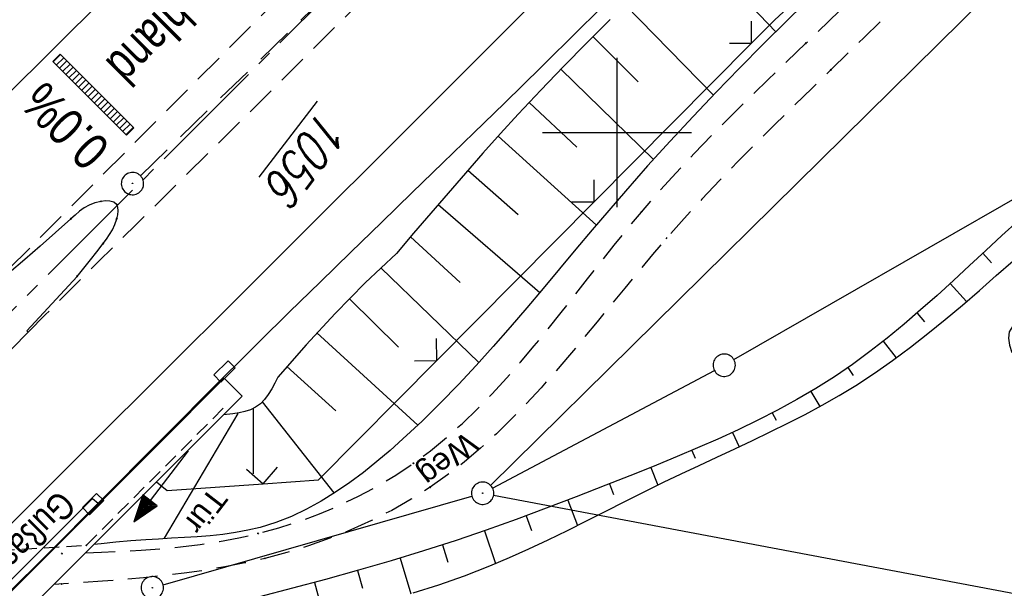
# Model space of a CAD drawing. Extents: x 510526 to 513920, y 467229 to 478797.
# Tile 204 of 256: x 511260 to 511326, y 472969 to 473008. Entities that reach past the tile are written whole.
import ezdxf

# ---------------------------------------------------------------- set-up
doc = ezdxf.new("R2010")
doc.units = 0
doc.header["$LTSCALE"] = 10
doc.header["$MEASUREMENT"] = 0
for name, pattern in [('ACHSE', [5.5, 4, -0.5, 0.5, -0.5]), ('LT00', [0]), ('LT11', [0.3, 0.2, -0.1]), ('LT17', [0.15, 0.1, -0.05]), ('STRICHLINIE2', [0.375, 0.25, -0.125])]:
    doc.linetypes.add(name, pattern=pattern)
doc.layers.get('0').update_dxf_attribs({"linetype": 'LT00'})
for name, color, linetype in [('--WASSER_NUTZUNG', 180, 'Continuous'), ('-AX-020', 250, 'ACHSE'), ('-Haltung', 182, 'STRICHLINIE2'), ('-QUE-20W', 11, 'LT00'), ('BRD', 255, 'Continuous'), ('DFK_AB_FLNR', 7, 'Continuous'), ('DFK_AB_L', 21, 'LT00'), ('DFK_AB_P', 7, 'LT00'), ('DFK_GZPKT', 250, 'LT00'), ('DFK_KATASTER', 250, 'LT00'), ('FELDWEG_TEXT', 1, 'Continuous'), ('MITTELSTREIFEN-Ü_LINIE', 250, 'LT11'), ('RINNE_TEXT', 11, 'Continuous'), ('TOR_TEXT', 11, 'Continuous'), ('V93_AFBR_BAB', 250, 'LT00'), ('V93_BOESCH', 250, 'LT00'), ('V93_BOSCHUNG', 250, 'LT00'), ('V93_BR_KAPPE', 30, 'LT00'), ('V93_BR_WID', 30, 'LT17'), ('V93_FELDWEG', 250, 'LT11'), ('V93_KA_PRUF', 182, 'LT00'), ('V93_LD_MARK', 250, 'LT00'), ('V93_MSUE', 1, 'LT00'), ('V93_PARK_MS', 1, 'LT00'), ('V93_RASTER', 250, 'LT00'), ('V93_RINNE', 182, 'LT00'), ('V93_SINKK', 182, 'LT00'), ('V93_TOR', 10, 'LT00'), ('V93_ZAUN', 40, 'LT00')]:
    doc.layers.add(name, color=color, linetype=linetype)
doc.styles.add('Arial', font='ARIAL.TTF')
doc.styles.add('Beschrift', font='ARIAL.TTF')
doc.styles.get("Standard").update_dxf_attribs({"font": 'romans.shx'})

# ---------------------------------------------------------------- blocks, each defined once
blk = doc.blocks.new('SYMB7010')
at = {"color": 0, "linetype": 'ByBlock'}
for points in [[(-0.031408, 0.499213), (-0.093728, 0.49134), (-0.15457, 0.475719), (-0.212975, 0.452595), (-0.268021, 0.422333), (-0.31884, 0.385411), (-0.36463, 0.342411), (-0.40467, 0.29401), (-0.438329, 0.240973), (-0.465074, 0.184136), (-0.484486, 0.124395), (-0.496256, 0.062692), (-0.5002, 0)], [(0.5002, 0), (0.496256, 0.062692), (0.484485, 0.124395), (0.465074, 0.184136), (0.438329, 0.240973), (0.40467, 0.29401), (0.36463, 0.342411), (0.31884, 0.385411), (0.268021, 0.422333), (0.212975, 0.452595), (0.15457, 0.475719), (0.093728, 0.49134), (0.031408, 0.499213), (-0.031408, 0.499213)], [(-0.5002, 0), (-0.496256, -0.062692), (-0.484486, -0.124395), (-0.465075, -0.184136), (-0.438329, -0.240973), (-0.404671, -0.29401), (-0.36463, -0.342411), (-0.31884, -0.385411), (-0.268021, -0.422333), (-0.212975, -0.452595), (-0.154571, -0.475719), (-0.093728, -0.49134), (-0.031408, -0.499213), (0.031408, -0.499213)], [(0.031408, -0.499213), (0.093728, -0.491341), (0.15457, -0.475719), (0.212975, -0.452595), (0.268021, -0.422333), (0.31884, -0.385411), (0.36463, -0.342411), (0.404671, -0.294011), (0.438329, -0.240974), (0.465075, -0.184136), (0.484486, -0.124395), (0.496256, -0.062692), (0.500201, 0)]]:
    blk.add_lwpolyline(points, dxfattribs=at)
blk = doc.blocks.new('SYMB0003')
at = {"color": 0, "linetype": 'ByBlock'}
for p, q in [((-0.015712, 0), (0.010166, 0.012015)), ((0, -0.021257), (-0.015712, 0)), ((0.010166, 0.012015), (0, -0.021257))]:
    blk.add_line(p, q, dxfattribs=at)
for points in [[(-0.031395, 0.499013), (-0.093691, 0.491144), (-0.154509, 0.475528), (-0.21289, 0.452414), (-0.267913, 0.422164), (-0.318712, 0.385257), (-0.364484, 0.342274), (-0.404509, 0.293893), (-0.438154, 0.240877), (-0.464888, 0.184062), (-0.484292, 0.124345), (-0.496058, 0.062667), (-0.5, 0)], [(0.5, 0), (0.496057, 0.062667), (0.484292, 0.124345), (0.464888, 0.184062), (0.438153, 0.240877), (0.404509, 0.293893), (0.364484, 0.342274), (0.318712, 0.385257), (0.267913, 0.422164), (0.21289, 0.452414), (0.154509, 0.475528), (0.093691, 0.491144), (0.031395, 0.499013), (-0.031395, 0.499013)], [(-0.5, 0), (-0.496058, -0.062667), (-0.484292, -0.124345), (-0.464888, -0.184062), (-0.438154, -0.240877), (-0.404509, -0.293893), (-0.364485, -0.342274), (-0.318712, -0.385257), (-0.267914, -0.422164), (-0.21289, -0.452414), (-0.154509, -0.475529), (-0.093691, -0.491144), (-0.031395, -0.499014), (0.031395, -0.499014)], [(0.031395, -0.499014), (0.093691, -0.491144), (0.154509, -0.475529), (0.21289, -0.452414), (0.267914, -0.422164), (0.318712, -0.385257), (0.364485, -0.342274), (0.404509, -0.293893), (0.438154, -0.240877), (0.464889, -0.184062), (0.484292, -0.124345), (0.496058, -0.062667), (0.5, 0)]]:
    blk.add_lwpolyline(points, dxfattribs=at)
blk = doc.blocks.new('SYMB7250')
at = {"color": 0, "linetype": 'ByBlock'}
for points in [[(-0.25, 0.28), (-0.208333, 0.308889), (-0.166667, 0.331111), (-0.125, 0.34), (-0.083333, 0.331111), (-0.041667, 0.308889), (0, 0.28)], [(0, 0.28), (0.041667, 0.251111), (0.083333, 0.228889), (0.125, 0.22), (0.166667, 0.228889), (0.208333, 0.251111), (0.25, 0.28)], [(-0.74, 0), (-0.698333, 0.028889), (-0.656667, 0.051111), (-0.615, 0.06), (-0.573333, 0.051111), (-0.531667, 0.028889), (-0.49, 0)], [(-0.49, 0), (-0.448333, -0.028889), (-0.406667, -0.051111), (-0.365, -0.06), (-0.323333, -0.051111), (-0.281667, -0.028889), (-0.24, 0)], [(0.24, 0), (0.281667, 0.028889), (0.323333, 0.051111), (0.365, 0.06), (0.406667, 0.051111), (0.448333, 0.028889), (0.49, 0)], [(0.49, 0), (0.531667, -0.028889), (0.573333, -0.051111), (0.615, -0.06), (0.656667, -0.051111), (0.698333, -0.028889), (0.74, 0)], [(-0.25, -0.28), (-0.208333, -0.251111), (-0.166667, -0.228889), (-0.125, -0.22), (-0.083333, -0.228889), (-0.041667, -0.251111), (0, -0.28)], [(0, -0.28), (0.041667, -0.308889), (0.083333, -0.331111), (0.125, -0.34), (0.166667, -0.331111), (0.208333, -0.308889), (0.25, -0.28)]]:
    blk.add_lwpolyline(points, dxfattribs=at)
blk = doc.blocks.new('SYMB0011')
at = {"color": 0, "linetype": 'ByBlock'}
for p, q in [((0.5, 0), (-0.5, 0)), ((0, 0.5), (0, -0.5))]:
    blk.add_line(p, q, dxfattribs=at)
blk = doc.blocks.new('SYMB0070')
at = {"color": 0, "linetype": 'ByBlock'}
for p, q in [((-0.5, 0), (0.2, 0)), ((0.5, 0), (0.2, 0.1)), ((0.2, 0.1), (0.2, 0)), ((0.468, 0), (0.21, 0.086)), ((0.21, 0.086), (0.21, -0.086)), ((0.21, -0.086), (0.468, 0)), ((0.22, -0.072), (0.437, 0)), ((0.23, -0.058), (0.405, 0)), ((0.24, -0.045), (0.374, 0)), ((0.342, 0), (0.25, 0.031)), ((0.25, 0.031), (0.25, -0.031)), ((0.25, -0.031), (0.342, 0)), ((0.26, -0.017), (0.31, 0)), ((0.27, -0.003), (0.279, 0))]:
    blk.add_line(p, q, dxfattribs=at)
for points in [[(0.2, 0), (0.2, -0.1), (0.5, 0)], [(0.437, 0), (0.22, 0.072), (0.22, -0.072)], [(0.405, 0), (0.23, 0.058), (0.23, -0.058)], [(0.374, 0), (0.24, 0.045), (0.24, -0.045)], [(0.31, 0), (0.26, 0.017), (0.26, -0.017)], [(0.279, 0), (0.27, 0.003), (0.27, -0.003)]]:
    blk.add_lwpolyline(points, dxfattribs=at)
blk = doc.blocks.new('SYMB0024')
at = {"color": 0, "linetype": 'ByBlock'}
for p, q in [((-0.5, 0.5), (0, 0)), ((0, 0), (0.5, 0.5))]:
    blk.add_line(p, q, dxfattribs=at)
blk = doc.blocks.new('SYMB0652')
at = {"color": 0, "linetype": 'ByBlock'}
blk.add_lwpolyline([(-0.15, -0.075), (0.15, -0.075), (0.15, 0.075), (-0.15, 0.075), (-0.15, -0.075)], dxfattribs=at)

msp = doc.modelspace()

# ---------------------------------------------------------------- linework, layer by layer
at = {"layer": '-AX-020', "ltscale": 0.2, "flags": 128}
msp.add_lwpolyline([(513881.716, 478796.972), (513877.87, 478787.354), (513870.367, 478768.801), (513862.788, 478750.278), (513855.137, 478731.786), (513847.411, 478713.324), (513839.611, 478694.893), (513831.738, 478676.494), (513823.791, 478658.127), (513815.771, 478639.791), (513807.678, 478621.487), (513799.512, 478603.216), (513791.272, 478584.978), (513782.96, 478566.773), (513774.576, 478548.601), (513766.118, 478530.463), (513757.588, 478512.359), (513748.986, 478494.289), (513740.312, 478476.254), (513731.565, 478458.253), (513722.747, 478440.287), (513713.857, 478422.357), (513704.896, 478404.463), (513695.863, 478386.605), (513686.758, 478368.782), (513677.583, 478350.997), (513668.336, 478333.248), (513659.019, 478315.536), (513649.63, 478297.862), (513640.172, 478280.225), (513630.643, 478262.626), (513621.043, 478245.066), (513611.374, 478227.544), (513601.634, 478210.061), (513591.825, 478192.617), (513586.745, 478183.647), (513576.83, 478166.262), (513566.848, 478148.917), (513556.8, 478131.609), (513546.688, 478114.338), (513536.514, 478097.104), (513526.28, 478079.906), (513515.988, 478062.743), (513505.638, 478045.613), (513495.234, 478028.517), (513484.778, 478011.453), (513474.27, 477994.421), (513463.712, 477977.419), (513453.108, 477960.447), (513442.457, 477943.503), (513431.762, 477926.587), (513421.026, 477909.698), (513410.248, 477892.835), (513399.432, 477875.997), (513388.579, 477859.182), (513377.691, 477842.39), (513366.769, 477825.62), (513355.815, 477808.871), (513344.831, 477792.142), (513333.819, 477775.431), (513322.78, 477758.738), (513311.715, 477742.062), (513300.628, 477725.401), (513289.519, 477708.754), (513278.389, 477692.121), (513267.242, 477675.5), (513256.078, 477658.891), (513244.899, 477642.291), (513233.706, 477625.7), (513222.502, 477609.117), (513211.288, 477592.542), (513200.066, 477575.971), (513188.837, 477559.405), (513177.603, 477542.843), (513166.366, 477526.282), (513154.797, 477509.239), (513142.496, 477491.114), (513130.197, 477472.988), (513117.902, 477454.859), (513105.613, 477436.726), (513093.333, 477418.587), (513081.064, 477400.44), (513068.808, 477382.285), (513056.567, 477364.119), (513044.344, 477345.942), (513032.141, 477327.752), (513019.958, 477309.547), (513007.8, 477291.325), (512995.668, 477273.087), (512983.565, 477254.83), (512971.492, 477236.552), (512959.452, 477218.253), (512947.447, 477199.931), (512935.479, 477181.584), (512923.551, 477163.212), (512911.665, 477144.812), (512899.822, 477126.385), (512888.026, 477107.927), (512876.279, 477089.439), (512864.582, 477070.918), (512852.939, 477052.364), (512841.352, 477033.775), (512829.822, 477015.15), (512818.352, 476996.488), (512806.945, 476977.787), (512795.603, 476959.048), (512789.644, 476949.141), (512778.405, 476930.339), (512767.236, 476911.496), (512756.135, 476892.613), (512745.103, 476873.688), (512734.14, 476854.724), (512723.246, 476835.72), (512712.422, 476816.676), (512701.668, 476797.593), (512690.983, 476778.471), (512680.369, 476759.309), (512669.824, 476740.11), (512659.35, 476720.871), (512648.946, 476701.595), (512638.612, 476682.281), (512628.349, 476662.929), (512618.157, 476643.54), (512608.036, 476624.113), (512597.985, 476604.65), (512588.006, 476585.15), (512578.098, 476565.614), (512568.261, 476546.042), (512558.497, 476526.434), (512548.803, 476506.791), (512539.182, 476487.112), (512529.632, 476467.399), (512520.155, 476447.65), (512510.749, 476427.867), (512501.416, 476408.05), (512492.156, 476388.199), (512482.968, 476368.314), (512473.852, 476348.396), (512464.81, 476328.445), (512455.84, 476308.46), (512446.944, 476288.443), (512438.12, 476268.394), (512429.37, 476248.313), (512420.694, 476228.2), (512412.09, 476208.055), (512403.561, 476187.879), (512395.105, 476167.672), (512386.723, 476147.434), (512378.415, 476127.166), (512370.181, 476106.867), (512362.021, 476086.539), (512353.936, 476066.181), (512345.925, 476045.794), (512337.988, 476025.377), (512330.127, 476004.932), (512322.339, 475984.458), (512314.627, 475963.955), (512306.989, 475943.425), (512299.427, 475922.867), (512291.94, 475902.281), (512284.528, 475881.669), (512277.191, 475861.029), (512269.93, 475840.362), (512262.744, 475819.67), (512255.634, 475798.951), (512248.599, 475778.206), (512241.641, 475757.436), (512234.758, 475736.641), (512227.951, 475715.82), (512221.221, 475694.975), (512214.566, 475674.105), (512207.988, 475653.211), (512201.487, 475632.294), (512200.128, 475627.887), (512194.281, 475608.791), (512188.5, 475589.674), (512182.785, 475570.538), (512177.137, 475551.381), (512171.56, 475532.204), (512166.053, 475513.007), (512160.618, 475493.788), (512155.257, 475474.55), (512149.971, 475455.29), (512148.09, 475448.361), (512142.908, 475429.074), (512137.804, 475409.765), (512132.778, 475390.436), (512127.829, 475371.088), (512122.957, 475351.719), (512118.163, 475332.332), (512113.447, 475312.925), (512108.808, 475293.499), (512104.247, 475274.055), (512099.765, 475254.593), (512095.36, 475235.113), (512091.033, 475215.616), (512086.785, 475196.101), (512082.614, 475176.57), (512078.522, 475157.022), (512074.508, 475137.458), (512070.573, 475117.878), (512066.716, 475098.282), (512063.238, 475080.246), (512059.532, 475060.621), (512055.901, 475040.983), (512052.344, 475021.33), (512048.857, 475001.665), (512045.438, 474981.988), (512042.084, 474962.3), (512038.794, 474942.602), (512035.562, 474922.893), (512032.388, 474903.175), (512029.269, 474883.449), (512026.201, 474863.714), (512023.183, 474843.972), (512020.21, 474824.222), (512017.282, 474804.467), (512014.394, 474784.705), (512011.544, 474764.937), (512008.73, 474745.165), (512005.949, 474725.388), (512003.198, 474705.607), (512000.474, 474685.821), (511997.775, 474666.033), (511995.098, 474646.242), (511992.439, 474626.448), (511989.798, 474606.651), (511987.169, 474586.854), (511984.552, 474567.054), (511981.943, 474547.253), (511979.34, 474527.452), (511976.744, 474507.689), (511975.127, 474495.377), (511973.477, 474482.815), (511971.825, 474470.254), (511970.169, 474457.693), (511968.506, 474445.133), (511966.835, 474432.574), (511965.154, 474420.016), (511963.46, 474407.46), (511961.752, 474394.906), (511960.027, 474382.355), (511958.283, 474369.806), (511956.518, 474357.259), (511954.73, 474344.717), (511952.918, 474332.177), (511951.078, 474319.642), (511949.209, 474307.111), (511947.309, 474294.584), (511945.376, 474282.063), (511943.407, 474269.547), (511941.4, 474257.038), (511939.355, 474244.534), (511937.267, 474232.038), (511935.137, 474219.549), (511932.96, 474207.067), (511930.736, 474194.594), (511928.462, 474182.131), (511926.136, 474169.676), (511923.757, 474157.232), (511921.321, 474144.799), (511918.829, 474132.377), (511916.276, 474119.967), (511913.661, 474107.57), (511910.982, 474095.187), (511908.238, 474082.818), (511905.425, 474070.464), (511902.544, 474058.127), (511899.59, 474045.806), (511896.562, 474033.504), (511893.47, 474021.261), (511890.29, 474008.997), (511887.033, 473996.753), (511883.699, 473984.53), (511880.287, 473972.328), (511876.798, 473960.148), (511873.233, 473947.991), (511869.591, 473935.856), (511865.873, 473923.745), (511862.077, 473911.656), (511858.206, 473899.593), (511854.259, 473887.554), (511850.236, 473875.54), (511846.136, 473863.552), (511841.962, 473851.59), (511837.711, 473839.654), (511833.386, 473827.746), (511828.985, 473815.865), (511824.51, 473804.012), (511819.96, 473792.188), (511815.335, 473780.392), (511810.636, 473768.626), (511805.863, 473756.89), (511801.015, 473745.185), (511796.094, 473733.51), (511791.099, 473721.866), (511786.031, 473710.255), (511780.889, 473698.675), (511775.675, 473687.128), (511770.388, 473675.615), (511765.028, 473664.135), (511759.596, 473652.689), (511754.091, 473641.278), (511748.515, 473629.901), (511742.867, 473618.56), (511737.147, 473607.255), (511731.356, 473595.986), (511725.494, 473584.754), (511719.562, 473573.559), (511713.558, 473562.402), (511707.485, 473551.283), (511701.341, 473540.203), (511695.128, 473529.162), (511688.845, 473518.159), (511682.492, 473507.198), (511676.07, 473496.276), (511669.58, 473485.395), (511663.021, 473474.555), (511656.394, 473463.757), (511649.699, 473453.001), (511642.935, 473442.288), (511636.105, 473431.617), (511629.207, 473420.99), (511622.242, 473410.406), (511615.211, 473399.867), (511608.113, 473389.372), (511600.949, 473378.922), (511593.719, 473368.518), (511586.423, 473358.16), (511579.062, 473347.848), (511571.637, 473337.582), (511564.147, 473327.364), (511556.592, 473317.193), (511548.973, 473307.07), (511541.291, 473296.996), (511533.545, 473286.969), (511525.735, 473276.993), (511517.863, 473267.066), (511509.929, 473257.188), (511501.932, 473247.361), (511493.873, 473237.584), (511485.753, 473227.859), (511477.572, 473218.186), (511475.548, 473215.811), (511467.291, 473206.202), (511458.976, 473196.642), (511450.605, 473187.132), (511442.182, 473177.667), (511433.709, 473168.249), (511425.188, 473158.872), (511416.622, 473149.537), (511408.014, 473140.241), (511399.365, 473130.982), (511390.679, 473121.758), (511381.958, 473112.568), (511373.205, 473103.409), (511364.421, 473094.278), (511355.61, 473085.175), (511346.772, 473076.096), (511337.912, 473067.039), (511329.031, 473058.003), (511320.132, 473048.986), (511311.216, 473039.984), (511302.286, 473030.997), (511293.345, 473022.02), (511284.394, 473013.053), (511275.436, 473004.094), (511266.473, 472995.139), (511255.909, 472984.591), (511236.789, 472965.502), (511230.177, 472958.9), (511223.567, 472952.294), (511216.964, 472945.683), (511210.368, 472939.063), (511203.785, 472932.433), (511197.215, 472925.788), (511190.663, 472919.125), (511184.131, 472912.443), (511177.622, 472905.739), (511171.139, 472899.01), (511164.685, 472892.252), (511158.263, 472885.464), (511151.877, 472878.643), (511145.529, 472871.786), (511139.222, 472864.891), (511132.96, 472857.955), (511126.746, 472850.976), (511120.583, 472843.952), (511114.476, 472836.881), (511109.32, 472830.82), (511103.322, 472823.655), (511097.386, 472816.438), (511091.511, 472809.171), (511085.699, 472801.854), (511079.95, 472794.488), (511074.265, 472787.072), (511068.642, 472779.609), (511063.084, 472772.097), (511057.591, 472764.538), (511052.162, 472756.933), (511046.799, 472749.281), (511041.501, 472741.584), (511036.27, 472733.841), (511031.105, 472726.054), (511026.007, 472718.223), (511020.976, 472710.349), (511016.012, 472702.431), (511011.117, 472694.472), (511006.29, 472686.471), (511001.532, 472678.429), (510996.842, 472670.347), (510992.223, 472662.225), (510987.672, 472654.063), (510983.192, 472645.863), (510978.782, 472637.625), (510974.443, 472629.349), (510970.175, 472621.036), (510965.978, 472612.687), (510961.853, 472604.303), (510957.799, 472595.883), (510953.818, 472587.43), (510949.91, 472578.942), (510946.074, 472570.422), (510942.311, 472561.868), (510938.622, 472553.283), (510935.007, 472544.666), (510931.465, 472536.02), (510927.997, 472527.343), (510924.604, 472518.636), (510921.286, 472509.901), (510918.042, 472501.138), (510914.874, 472492.347), (510911.781, 472483.529), (510908.763, 472474.686), (510905.821, 472465.817), (510902.956, 472456.923), (510900.166, 472448.004), (510897.454, 472439.062), (510894.817, 472430.098), (510892.258, 472421.111), (510889.776, 472412.102), (510887.37, 472403.073), (510885.043, 472394.023), (510882.792, 472384.954), (510880.62, 472375.866), (510878.525, 472366.759), (510876.509, 472357.635), (510874.57, 472348.494), (510872.71, 472339.337), (510870.929, 472330.164), (510869.226, 472320.976), (510867.602, 472311.774), (510866.056, 472302.558), (510864.59, 472293.33), (510863.202, 472284.089), (510861.894, 472274.837), (510860.665, 472265.574), (510859.516, 472256.301), (510858.445, 472247.018), (510857.455, 472237.726), (510856.544, 472228.427), (510855.712, 472219.119), (510854.96, 472209.806), (510854.288, 472200.485), (510853.696, 472191.159), (510853.184, 472181.829), (510852.752, 472172.495), (510852.399, 472163.157), (510852.127, 472153.817), (510851.934, 472144.475), (510851.822, 472135.131), (510851.789, 472125.787), (510851.836, 472116.443), (510851.964, 472107.1), (510852.009, 472104.711), (510852.237, 472095.37), (510852.543, 472086.03), (510852.927, 472076.694), (510853.387, 472067.361), (510853.922, 472058.032), (510854.53, 472048.707), (510855.21, 472039.388), (510855.961, 472030.074), (510856.782, 472020.766), (510857.671, 472011.464), (510858.627, 472002.169), (510859.649, 471992.88), (510860.734, 471983.599), (510861.883, 471974.326), (510863.094, 471965.06), (510864.364, 471955.802), (510865.694, 471946.554), (510867.082, 471937.313), (510868.525, 471928.081), (510870.024, 471918.857), (510871.577, 471909.643), (510873.182, 471900.438), (510874.839, 471891.241), (510876.545, 471882.054), (510878.3, 471872.876), (510880.102, 471863.708), (510881.95, 471854.548), (510883.842, 471845.397), (510885.778, 471836.255), (510887.756, 471827.123), (510889.775, 471817.999), (510891.834, 471808.885), (510893.93, 471799.779), (510896.064, 471790.681), (510898.233, 471781.592), (510900.437, 471772.511), (510902.673, 471763.439), (510904.942, 471754.374), (510907.241, 471745.317), (510909.57, 471736.267), (510911.926, 471727.225), (510914.31, 471718.19), (510916.719, 471709.161), (510919.152, 471700.139), (510921.608, 471691.124), (510924.087, 471682.114), (510926.585, 471673.11), (510929.104, 471664.112), (510931.64, 471655.118), (510934.193, 471646.129), (510936.762, 471637.145), (510939.345, 471628.165), (510941.941, 471619.188), (510944.55, 471610.216), (510947.169, 471601.246), (510949.797, 471592.279), (510952.434, 471583.314), (510955.078, 471574.352), (510957.727, 471565.391), (510960.382, 471556.431), (510963.039, 471547.473), (510967.703, 471531.767), (510970.248, 471523.199), (510975.26, 471506.323), (510980.27, 471489.445), (510985.273, 471472.566), (510990.267, 471455.684), (510995.248, 471438.798), (511000.214, 471421.908), (511005.162, 471405.012), (511010.087, 471388.11), (511014.988, 471371.201), (511019.861, 471354.283), (511024.703, 471337.357), (511029.511, 471320.421), (511034.281, 471303.475), (511039.011, 471286.517), (511043.698, 471269.547), (511048.338, 471252.564), (511052.928, 471235.568), (511057.465, 471218.557), (511061.945, 471201.532), (511066.367, 471184.491), (511070.726, 471167.434), (511075.019, 471150.36), (511079.243, 471133.269), (511083.395, 471116.16), (511086.572, 471102.843), (511090.589, 471085.702), (511094.527, 471068.543), (511098.388, 471051.366), (511102.17, 471034.172), (511105.875, 471016.961), (511109.501, 470999.734), (511113.048, 470982.489), (511116.518, 470965.23), (511119.908, 470947.954), (511123.221, 470930.663), (511126.454, 470913.357), (511129.609, 470896.037), (511132.686, 470878.703), (511135.683, 470861.354), (511138.602, 470843.993), (511141.441, 470826.619), (511144.202, 470809.231), (511146.884, 470791.831), (511149.487, 470774.42), (511152.01, 470756.996), (511154.454, 470739.562), (511156.819, 470722.116), (511159.105, 470704.66), (511161.311, 470687.193), (511163.438, 470669.717), (511165.485, 470652.232), (511165.638, 470650.897), (511167.873, 470631.022), (511170.027, 470611.138), (511172.103, 470591.246), (511174.098, 470571.346), (511176.014, 470551.438), (511177.851, 470531.523), (511179.526, 470512.546), (511180.884, 470496.345), (511182.163, 470480.137), (511183.363, 470463.922), (511184.482, 470447.702), (511185.522, 470431.478), (511186.482, 470415.247), (511187.362, 470399.013), (511188.162, 470382.774), (511188.882, 470366.532), (511189.522, 470350.286), (511190.082, 470334.037), (511190.563, 470317.786), (511190.963, 470301.532), (511191.284, 470285.277), (511191.524, 470269.02), (511191.684, 470252.763), (511191.765, 470236.505), (511191.765, 470220.247), (511191.686, 470203.988), (511191.526, 470187.731), (511191.287, 470171.474), (511191.243, 470169.007), (511190.912, 470152.752), (511190.504, 470136.499), (511190.023, 470120.247), (511189.472, 470103.998), (511188.854, 470087.752), (511188.173, 470071.508), (511187.432, 470055.266), (511186.634, 470039.027), (511185.783, 470022.791), (511184.882, 470006.558), (511183.935, 469990.327), (511182.944, 469974.099), (511181.913, 469957.873), (511180.846, 469941.65), (511179.745, 469925.429), (511178.614, 469909.21), (511177.457, 469892.993), (511176.276, 469876.777), (511175.075, 469860.563), (511173.858, 469844.35), (511172.627, 469828.139), (511171.386, 469811.927), (511170.138, 469795.717), (511168.847, 469778.991), (511030.959, 467993.348), (511029.419, 467973.407), (511027.883, 467953.466), (511026.353, 467933.525), (511024.832, 467913.582), (511023.323, 467893.64), (511021.828, 467873.695), (511020.353, 467853.75), (511018.898, 467833.804), (511017.467, 467813.855), (511016.063, 467793.903), (511014.69, 467773.951), (511013.35, 467753.995), (511012.046, 467734.038), (511010.782, 467714.078), (511009.56, 467694.116), (511008.383, 467674.151), (511007.254, 467654.183), (511006.177, 467634.211), (511005.154, 467614.237), (511004.188, 467594.261), (511003.284, 467574.281), (511002.442, 467554.299), (511001.667, 467534.314), (511000.962, 467514.327), (511000.329, 467494.336), (510999.772, 467474.345), (510999.556, 467465.709), (510999.112, 467445.714), (510998.747, 467425.717), (510998.463, 467405.719), (510998.259, 467385.719), (510998.135, 467365.72), (510998.091, 467345.72), (510998.127, 467325.72), (510998.243, 467305.721), (510998.439, 467285.721), (510998.715, 467265.723), (510999.071, 467245.726), (510999.432, 467229.156)], dxfattribs=at)
at = {"layer": '-Haltung'}
msp.add_line((511267.996, 472997.095), (511295.284, 473023.569), dxfattribs=at)
at = {"layer": '-QUE-20W'}
for p, q in [((511262.628, 473005.226), (511262.132, 473004.731)), ((511262.344, 473004.519), (511262.84, 473005.014)), ((511263.052, 473004.801), (511262.556, 473004.307)), ((511262.768, 473004.094), (511263.264, 473004.589)), ((511263.476, 473004.377), (511262.98, 473003.882)), ((511263.192, 473003.67), (511263.688, 473004.165)), ((511263.9, 473003.952), (511263.404, 473003.458)), ((511263.616, 473003.246), (511264.112, 473003.74)), ((511264.324, 473003.528), (511263.829, 473003.033)), ((511264.041, 473002.821), (511264.536, 473003.316)), ((511264.748, 473003.104), (511264.253, 473002.609)), ((511264.465, 473002.397), (511264.96, 473002.891)), ((511265.172, 473002.679), (511264.677, 473002.184)), ((511264.889, 473001.972), (511265.384, 473002.467)), ((511265.596, 473002.255), (511265.101, 473001.76)), ((511265.313, 473001.548), (511265.808, 473002.042)), ((511266.02, 473001.83), (511265.525, 473001.335)), ((511265.737, 473001.123), (511266.232, 473001.618)), ((511266.444, 473001.406), (511265.949, 473000.911)), ((511266.161, 473000.699), (511266.656, 473001.193)), ((511266.868, 473000.981), (511266.373, 473000.486)), ((511266.585, 473000.274), (511267.08, 473000.769)), ((511267.292, 473000.557), (511266.797, 473000.062)), ((511267.009, 472999.85), (511267.504, 473000.344))]:
    msp.add_line(p, q, dxfattribs=at)
msp.add_lwpolyline([(511262.1, 473004.764), (511262.595, 473005.258), (511267.542, 473000.306), (511267.047, 472999.811), (511262.1, 473004.764)], dxfattribs=at)
at = {"layer": 'DFK_AB_L'}
for p, q in [((511375.156, 473058.723), (511291.504, 472976.326)), ((511269.511, 472969.666), (511290.249, 472975.594))]:
    msp.add_line(p, q, dxfattribs=at)
at = {"layer": 'DFK_KATASTER'}
for p, q in [((511307.841, 472984.763), (511343.07, 473004.986)), ((511291.633, 472976.151), (511306.527, 472984.039)), ((511291.707, 472975.661), (511338.65, 472966.81))]:
    msp.add_line(p, q, dxfattribs=at)
at = {"layer": 'MITTELSTREIFEN-Ü_LINIE', "flags": 128}
for points in [[(511359.822, 473092.378), (511346.747, 473078.92), (511332.503, 473064.433), (511315.065, 473046.86), (511298.292, 473030.033), (511281.561, 473013.296), (511255.324, 472987.003)], [(511260.453, 472986.6), (511261.621, 472987.781), (511262.79, 472988.961), (511263.963, 472990.137), (511265.206, 472991.372), (511266.452, 472992.603), (511267.701, 472993.832), (511271.071, 472997.156), (511274.436, 473000.486), (511277.795, 473003.821), (511281.151, 473007.16), (511284.504, 473010.502), (511287.902, 473013.893), (511291.298, 473017.285), (511294.693, 473020.677), (511298.089, 473024.07), (511301.486, 473027.461), (511304.281, 473030.25), (511307.076, 473033.038), (511309.87, 473035.828), (511312.662, 473038.621), (511315.449, 473041.417), (511318.232, 473044.218), (511320.713, 473046.725), (511323.19, 473049.235), (511325.664, 473051.747), (511328.138, 473054.261), (511330.611, 473056.775), (511333.086, 473059.287), (511335.564, 473061.796), (511337.624, 473063.878), (511339.685, 473065.959), (511341.745, 473068.041), (511343.801, 473070.127), (511345.851, 473072.219), (511347.893, 473074.319), (511349.925, 473076.429), (511351.34, 473077.911), (511352.751, 473079.397), (511354.163, 473080.882), (511355.576, 473082.366), (511356.995, 473083.844), (511358.422, 473085.314), (511359.859, 473086.773), (511361.31, 473088.219), (511362.778, 473089.648)]]:
    msp.add_lwpolyline(points, dxfattribs=at)
at = {"layer": 'V93_AFBR_BAB'}
msp.add_line((511265.144, 472975.132), (511273.557, 472983.566), dxfattribs=at)
for points in [[(511326.577, 473036.208), (511323.214, 473032.79), (511319.846, 473029.378), (511316.474, 473025.97), (511313.097, 473022.566), (511309.717, 473019.165), (511307.26, 473016.696), (511304.8, 473014.229), (511302.337, 473011.766), (511299.869, 473009.308), (511297.396, 473006.855), (511294.915, 473004.41), (511292.427, 473001.972), (511290.368, 472999.968), (511288.305, 472997.968), (511286.24, 472995.97), (511284.174, 472993.972), (511282.111, 472991.973), (511280.051, 472989.97), (511277.996, 472987.961), (511275.95, 472985.944), (511274.753, 472984.756), (511273.557, 472983.566)], [(511260.453, 472986.6), (511260.372, 472986.689), (511263.748, 472990.35)], [(511247.474, 472973.653), (511249.644, 472975.804), (511251.812, 472977.957), (511253.978, 472980.112), (511256.141, 472982.27), (511258.3, 472984.432), (511260.453, 472986.6)]]:
    msp.add_lwpolyline(points, dxfattribs=at)
at = {"layer": 'V93_BOESCH'}
for points in [[(511314.664, 473010.708), (511311.408, 473007.514), (511309.811, 473005.92), (511308.224, 473004.315), (511306.652, 473002.697), (511305.097, 473001.066), (511303.561, 472999.419), (511302.047, 472997.756), (511300.559, 472996.075), (511299.441, 472994.778), (511298.334, 472993.473), (511297.235, 472992.163), (511296.138, 472990.851), (511295.04, 472989.539), (511293.934, 472988.231), (511292.817, 472986.93), (511291.684, 472985.639), (511290.531, 472984.361), (511289.352, 472983.099), (511288.143, 472981.856), (511286.9, 472980.635), (511285.617, 472979.439), (511284.753, 472978.671), (511283.869, 472977.923), (511282.965, 472977.201), (511282.041, 472976.514), (511281.095, 472975.868), (511280.128, 472975.27), (511279.138, 472974.728), (511278.125, 472974.249), (511277.089, 472973.84), (511276.028, 472973.509), (511275.204, 472973.312), (511274.368, 472973.157), (511273.521, 472973.038), (511272.667, 472972.947), (511271.806, 472972.877), (511270.942, 472972.823), (511270.075, 472972.775), (511269.209, 472972.729), (511268.346, 472972.676), (511267.344, 472972.6), (511266.347, 472972.511), (511265.353, 472972.413), (511264.863, 472972.362)], [(511299.525, 473007.574), (511297.959, 473006.013), (511296.409, 473004.437), (511294.877, 473002.844), (511293.365, 473001.232), (511292.168, 472999.923), (511290.984, 472998.603), (511289.81, 472997.272), (511288.645, 472995.933), (511287.486, 472994.589), (511286.331, 472993.24), (511285.179, 472991.889), (511283.092, 472989.912), (511281.069, 472987.869), (511279.113, 472985.762), (511277.226, 472983.593), (511277.019, 472983.191), (511276.804, 472982.8), (511276.575, 472982.431), (511276.324, 472982.094), (511276.043, 472981.802), (511275.726, 472981.565), (511275.384, 472981.396), (511275.01, 472981.276), (511274.611, 472981.191), (511274.197, 472981.131), (511273.566, 472981.059)], [(511326.933, 472994.082), (511325.841, 472993.081), (511324.754, 472992.074), (511323.668, 472991.068), (511322.58, 472990.066), (511321.485, 472989.075), (511320.381, 472988.098), (511319.264, 472987.142), (511318.129, 472986.21), (511316.975, 472985.309), (511315.796, 472984.443), (511314.59, 472983.616), (511313.345, 472982.829), (511312.073, 472982.083), (511310.775, 472981.374), (511309.455, 472980.699), (511308.116, 472980.054), (511306.762, 472979.434), (511305.396, 472978.836), (511304.02, 472978.255), (511302.639, 472977.688), (511301.255, 472977.13), (511299.252, 472976.333), (511297.248, 472975.551), (511295.241, 472974.788), (511293.23, 472974.045), (511291.211, 472973.328), (511289.184, 472972.639), (511287.008, 472971.938), (511284.821, 472971.269), (511282.624, 472970.63), (511280.418, 472970.018), (511278.204, 472969.428), (511275.983, 472968.858)], [(511286.297, 472969.108), (511288.034, 472969.662), (511289.752, 472970.267), (511291.451, 472970.927), (511292.767, 472971.483), (511294.072, 472972.069), (511295.37, 472972.68), (511296.661, 472973.31), (511297.95, 472973.952), (511299.237, 472974.602), (511300.525, 472975.253), (511301.817, 472975.9), (511303.115, 472976.537), (511304.307, 472977.107), (511305.504, 472977.668), (511306.702, 472978.225), (511307.899, 472978.782), (511309.092, 472979.343), (511310.279, 472979.912), (511311.457, 472980.494), (511312.623, 472981.093), (511313.775, 472981.714), (511314.909, 472982.36), (511316.024, 472983.037), (511317.272, 472983.85), (511318.494, 472984.704), (511319.693, 472985.593), (511320.873, 472986.512), (511322.036, 472987.457), (511323.186, 472988.423), (511324.326, 472989.405), (511325.46, 472990.399), (511326.59, 472991.399)]]:
    msp.add_lwpolyline(points, dxfattribs=at)
at = {"layer": 'V93_BOSCHUNG'}
for p, q in [((511304.883, 473012.767), (511310.648, 473006.757)), ((511300.541, 473008.574), (511306.466, 473002.503)), ((511298.375, 473006.43), (511301.404, 473003.395)), ((511296.227, 473004.25), (511302.444, 472998.196)), ((511294.098, 473002.018), (511297.303, 472999.017)), ((511292.018, 472999.757), (511298.604, 472993.793)), ((511289.983, 472997.47), (511293.349, 472994.505)), ((511287.992, 472995.177), (511294.812, 472989.268)), ((511286.128, 472993.001), (511289.453, 472989.943)), ((511324.561, 472991.895), (511325.14, 472991.262)), ((511284.131, 472990.911), (511290.725, 472984.573)), ((511322.359, 472989.865), (511323.455, 472988.653)), ((511282.024, 472988.849), (511285.329, 472985.601)), ((511320.137, 472987.886), (511320.634, 472987.302)), ((511279.843, 472986.563), (511286.61, 472980.359)), ((511317.856, 472985.993), (511318.728, 472984.874)), ((511277.831, 472984.303), (511281.107, 472981.329)), ((511315.486, 472984.225), (511315.854, 472983.694)), ((511313.002, 472982.622), (511313.606, 472981.621)), ((511275.551, 472981.468), (511275.551, 472977.102)), ((511276.167, 472981.921), (511280.982, 472975.834)), ((511274.539, 472981.157), (511269.595, 472972.785)), ((511310.415, 472981.186), (511310.668, 472980.707)), ((511307.746, 472979.882), (511308.193, 472978.919)), ((511305.02, 472978.675), (511305.239, 472978.161)), ((511302.257, 472977.533), (511302.733, 472976.351)), ((511299.48, 472976.423), (511299.755, 472975.713)), ((511296.688, 472975.336), (511297.333, 472973.643)), ((511293.895, 472974.288), (511294.251, 472973.303)), ((511291.087, 472973.285), (511291.839, 472971.087)), ((511288.268, 472972.34), (511288.639, 472971.17)), ((511285.424, 472971.451), (511286.138, 472969.06)), ((511282.565, 472970.614), (511282.897, 472969.432)), ((511279.686, 472969.82), (511280.296, 472967.555))]:
    msp.add_line(p, q, dxfattribs=at)
at = {"layer": 'V93_BR_KAPPE'}
msp.add_line((511273.619, 472983.512), (511274.824, 472982.317), dxfattribs=at)
for points in [[(511212.683, 472922.444), (511216.774, 472926.595), (511220.873, 472930.739), (511224.977, 472934.876), (511229.087, 472939.009), (511235.827, 472945.769), (511242.578, 472952.519), (511245.848, 472955.782), (511249.119, 472959.044), (511252.391, 472962.305), (511255.662, 472965.567), (511260.154, 472970.051), (511264.643, 472974.537), (511269.132, 472979.024), (511273.619, 472983.512)], [(511274.824, 472982.317), (511270.352, 472977.847), (511265.88, 472973.377), (511261.405, 472968.91), (511256.929, 472964.444), (511253.596, 472961.122), (511250.262, 472957.801), (511246.929, 472954.478), (511243.599, 472951.153), (511240.274, 472947.827), (511236.953, 472944.497), (511233.634, 472941.165), (511230.317, 472937.83), (511226.988, 472934.479), (511223.661, 472931.126), (511220.338, 472927.769), (511217.019, 472924.408)]]:
    msp.add_lwpolyline(points, dxfattribs=at)
at = {"layer": 'V93_BR_WID'}
msp.add_lwpolyline([(511228.018, 472978.072), (511219.605, 472969.665), (511264.361, 472972.31), (511273.892, 472981.833)], dxfattribs=at)
at = {"layer": 'V93_FELDWEG', "flags": 128}
for points in [[(511264.307, 472971.807), (511265.388, 472971.846), (511266.717, 472971.906), (511268.044, 472971.982), (511269.367, 472972.08), (511270.686, 472972.206), (511272, 472972.365), (511273.307, 472972.563), (511274.609, 472972.806), (511275.902, 472973.098), (511277.288, 472973.474), (511278.66, 472973.913), (511280.012, 472974.415), (511281.341, 472974.977), (511282.641, 472975.599), (511283.907, 472976.279), (511285.136, 472977.017), (511286.323, 472977.81), (511287.459, 472978.653), (511288.551, 472979.546), (511289.606, 472980.484), (511290.625, 472981.463), (511291.614, 472982.476), (511292.577, 472983.521), (511293.517, 472984.593), (511294.439, 472985.686), (511295.346, 472986.797), (511296.242, 472987.92), (511297.133, 472989.051), (511298.02, 472990.185), (511298.91, 472991.318), (511299.805, 472992.445), (511300.71, 472993.561), (511301.629, 472994.662), (511302.787, 472995.996), (511303.969, 472997.304), (511305.172, 472998.588), (511306.394, 472999.851), (511307.63, 473001.099), (511308.879, 473002.332), (511310.137, 473003.556), (511311.401, 473004.774), (511312.669, 473005.988), (511315.15, 473008.364), (511317.633, 473010.739), (511320.12, 473013.112), (511322.61, 473015.482), (511325.106, 473017.847), (511327.607, 473020.207), (511330.116, 473022.559), (511332.634, 473024.901), (511335.16, 473027.234), (511338.573, 473030.35), (511342.003, 473033.447), (511345.45, 473036.524), (511348.913, 473039.583), (511352.391, 473042.625), (511355.883, 473045.652), (511359.387, 473048.665), (511362.904, 473051.664), (511366.432, 473054.652), (511368.204, 473056.146), (511369.977, 473057.641), (511371.747, 473059.137), (511373.513, 473060.639), (511375.272, 473062.148), (511377.022, 473063.667), (511378.76, 473065.198), (511380.484, 473066.745), (511382.192, 473068.308), (511383.923, 473069.932), (511385.632, 473071.578), (511387.318, 473073.248), (511388.978, 473074.945), (511390.609, 473076.671), (511392.211, 473078.426), (511393.78, 473080.212), (511395.316, 473082.032), (511396.814, 473083.888), (511398.275, 473085.78), (511398.988, 473086.736), (511399.696, 473087.696), (511400.405, 473088.654), (511401.119, 473089.605), (511401.845, 473090.544), (511402.586, 473091.464), (511403.349, 473092.361), (511404.139, 473093.228), (511404.961, 473094.06), (511405.875, 473094.903), (511406.827, 473095.706), (511407.811, 473096.473), (511408.824, 473097.21), (511409.86, 473097.921), (511410.915, 473098.613), (511411.984, 473099.29), (511413.063, 473099.958), (511414.147, 473100.622), (511415.232, 473101.286), (511416.312, 473101.957), (511417.383, 473102.639), (511418.44, 473103.338), (511419.838, 473104.313), (511421.206, 473105.324), (511422.547, 473106.366), (511423.865, 473107.437), (511425.162, 473108.532), (511426.441, 473109.647), (511427.707, 473110.779), (511428.962, 473111.923), (511430.209, 473113.075), (511431.452, 473114.233), (511433.515, 473116.161), (511435.572, 473118.094), (511437.623, 473120.033), (511439.665, 473121.98), (511441.697, 473123.937), (511443.717, 473125.907), (511445.722, 473127.891), (511448.03, 473130.211), (511450.317, 473132.551), (511452.588, 473134.908), (511454.842, 473137.281), (511457.083, 473139.668), (511459.311, 473142.066), (511461.528, 473144.474), (511463.736, 473146.889), (511465.938, 473149.311), (511468.693, 473152.355), (511471.442, 473155.405), (511474.186, 473158.459), (511476.926, 473161.516), (511479.665, 473164.575), (511482.403, 473167.636), (511485.143, 473170.697), (511487.886, 473173.758), (511490.634, 473176.818), (511493.389, 473179.875), (511495.281, 473181.969), (511497.174, 473184.063), (511499.067, 473186.158), (511500.957, 473188.256), (511502.842, 473190.358), (511504.719, 473192.466), (511506.587, 473194.581), (511508.442, 473196.704), (511510.28, 473198.833)], [(511512.016, 473197.497), (511511.132, 473196.464), (511509.168, 473194.195), (511507.189, 473191.936), (511505.199, 473189.685), (511503.199, 473187.442), (511501.192, 473185.204), (511499.18, 473182.97), (511497.166, 473180.741), (511495.15, 473178.514), (511491.679, 473174.677), (511488.212, 473170.844), (511484.748, 473167.014), (511481.285, 473163.186), (511477.823, 473159.359), (511474.361, 473155.534), (511470.896, 473151.71), (511467.429, 473147.886), (511465.448, 473145.703), (511463.464, 473143.523), (511461.475, 473141.347), (511459.479, 473139.176), (511457.474, 473137.014), (511455.459, 473134.862), (511453.431, 473132.722), (511451.39, 473130.597), (511449.332, 473128.487), (511447.256, 473126.396), (511445.408, 473124.567), (511443.547, 473122.751), (511441.674, 473120.946), (511439.792, 473119.15), (511437.902, 473117.361), (511436.008, 473115.577), (511434.11, 473113.795), (511432.211, 473112.012), (511431.101, 473110.97), (511429.987, 473109.932), (511428.868, 473108.901), (511427.738, 473107.881), (511426.596, 473106.876), (511425.437, 473105.891), (511424.259, 473104.93), (511423.057, 473103.996), (511421.829, 473103.095), (511420.572, 473102.228), (511419.281, 473101.402), (511418.276, 473100.802), (511417.256, 473100.221), (511416.224, 473099.655), (511415.187, 473099.098), (511414.148, 473098.543), (511413.114, 473097.986), (511412.088, 473097.421), (511411.077, 473096.842), (511410.085, 473096.244), (511409.118, 473095.621), (511408.179, 473094.967), (511407.275, 473094.278), (511406.41, 473093.546), (511405.589, 473092.768), (511404.909, 473092.044), (511404.262, 473091.285), (511403.643, 473090.495), (511403.048, 473089.679), (511402.471, 473088.843), (511401.909, 473087.991), (511401.355, 473087.128), (511400.806, 473086.26), (511400.256, 473085.39), (511399.701, 473084.525), (511398.349, 473082.508), (511396.942, 473080.539), (511395.486, 473078.617), (511393.982, 473076.738), (511392.433, 473074.901), (511390.844, 473073.102), (511389.216, 473071.34), (511387.554, 473069.612), (511385.859, 473067.916), (511384.136, 473066.248), (511382.432, 473064.65), (511380.706, 473063.073), (511378.96, 473061.517), (511377.199, 473059.979), (511375.423, 473058.454), (511373.636, 473056.942), (511371.841, 473055.439), (511370.04, 473053.942), (511368.236, 473052.45), (511365.572, 473050.248), (511362.908, 473048.047), (511360.247, 473045.844), (511357.591, 473043.637), (511354.94, 473041.424), (511352.297, 473039.203), (511349.664, 473036.971), (511347.041, 473034.726), (511344.432, 473032.466), (511341.837, 473030.19), (511339.259, 473027.895), (511336.699, 473025.578), (511334.423, 473023.485), (511332.16, 473021.374), (511329.91, 473019.25), (511327.67, 473017.115), (511325.439, 473014.971), (511323.215, 473012.82), (511320.996, 473010.665), (511318.78, 473008.508), (511316.566, 473006.353), (511314.351, 473004.2), (511313.095, 473002.981), (511311.841, 473001.761), (511310.591, 473000.537), (511309.348, 472999.304), (511308.114, 472998.061), (511306.893, 472996.803), (511305.685, 472995.528), (511304.495, 472994.232), (511303.324, 472992.913), (511302.378, 472991.81), (511301.442, 472990.693), (511300.514, 472989.567), (511299.59, 472988.437), (511298.666, 472987.306), (511297.739, 472986.181), (511296.804, 472985.065), (511295.858, 472983.963), (511294.897, 472982.88), (511293.918, 472981.819), (511292.917, 472980.787), (511291.889, 472979.787), (511290.833, 472978.824), (511289.743, 472977.903), (511288.616, 472977.028), (511287.449, 472976.203), (511286.179, 472975.398), (511284.865, 472974.653), (511283.513, 472973.968), (511282.128, 472973.343), (511280.714, 472972.776), (511279.276, 472972.269), (511277.821, 472971.82), (511276.352, 472971.428), (511275.006, 472971.121), (511273.653, 472970.856), (511272.296, 472970.63), (511270.933, 472970.436), (511269.567, 472970.272), (511268.197, 472970.131), (511266.825, 472970.009), (511265.45, 472969.902), (511264.074, 472969.804), (511262.172, 472969.675)]]:
    msp.add_lwpolyline(points, dxfattribs=at)
at = {"layer": 'V93_LD_MARK'}
for points in [[(511188.372, 472931.954), (511192.703, 472936.346), (511197.043, 472940.729), (511201.391, 472945.104), (511205.745, 472949.473), (511210.106, 472953.835), (511214.471, 472958.193), (511218.84, 472962.547), (511223.213, 472966.898), (511227.587, 472971.247), (511231.962, 472975.595), (511238.685, 472982.275), (511245.407, 472988.956), (511252.128, 472995.637), (511258.848, 473002.32), (511265.564, 473009.006), (511272.278, 473015.695), (511278.987, 473022.388), (511285.692, 473029.085), (511292.392, 473035.788), (511297.583, 473040.99), (511302.771, 473046.196), (511307.953, 473051.407)], [(511334.904, 473049.619), (511328.479, 473043.091), (511322.044, 473036.572), (511315.601, 473030.063), (511309.148, 473023.562), (511302.688, 473017.068), (511296.221, 473010.582), (511289.747, 473004.103), (511284.709, 472999.069), (511279.668, 472994.038), (511274.624, 472989.009), (511269.58, 472983.981), (511264.535, 472978.954), (511259.49, 472973.927), (511254.446, 472968.898), (511249.405, 472963.867), (511244.366, 472958.834), (511239.33, 472953.797), (511234.299, 472948.756), (511229.272, 472943.71), (511224.252, 472938.658), (511219.238, 472933.599), (511214.232, 472928.532), (511209.234, 472923.457)]]:
    msp.add_lwpolyline(points, dxfattribs=at)
at = {"layer": 'V93_PARK_MS'}
msp.add_lwpolyline([(511263.748, 472990.35), (511264.197, 472990.9), (511264.641, 472991.449), (511265.074, 472991.997), (511265.493, 472992.544), (511265.711, 472992.841), (511265.917, 472993.147), (511266.105, 472993.471), (511266.269, 472993.824), (511266.402, 472994.213), (511266.465, 472994.48), (511266.496, 472994.744), (511266.477, 472994.984), (511266.391, 472995.178), (511266.205, 472995.32), (511265.948, 472995.393), (511265.651, 472995.409), (511265.345, 472995.382), (511264.931, 472995.286), (511264.559, 472995.134), (511264.22, 472994.939), (511263.906, 472994.712), (511263.609, 472994.463), (511263.319, 472994.204), (511262.295, 472993.291), (511261.261, 472992.386), (511260.219, 472991.486), (511259.174, 472990.588)], dxfattribs=at)
at = {"layer": 'V93_RASTER'}
for p, q in [((511300, 472995), (511300, 473005)), ((511295, 473000), (511305, 473000))]:
    msp.add_line(p, q, dxfattribs=at)
at = {"layer": 'V93_RINNE'}
msp.add_line((511264.783, 472975.452), (511265.144, 472975.132), dxfattribs=at)
for points in [[(511212.232, 472922.801), (511215.531, 472926.146), (511218.835, 472929.485), (511222.143, 472932.821), (511225.455, 472936.152), (511228.769, 472939.482), (511233.252, 472943.982), (511237.738, 472948.478), (511242.227, 472952.972), (511246.595, 472957.337), (511250.967, 472961.699), (511255.341, 472966.058), (511258.488, 472969.19), (511261.635, 472972.321), (511264.783, 472975.452)], [(511215.864, 472925.759), (511219.168, 472929.098), (511222.476, 472932.434), (511225.788, 472935.765), (511229.102, 472939.095), (511233.585, 472943.595), (511238.071, 472948.091), (511242.56, 472952.585), (511246.928, 472956.95), (511251.3, 472961.312), (511255.674, 472965.671), (511258.821, 472968.803), (511261.968, 472971.934), (511265.144, 472975.132)]]:
    msp.add_lwpolyline(points, dxfattribs=at)
at = {"layer": 'V93_ZAUN'}
for p, q in [((511298.453, 472995.344), (511309.02, 473005.99)), ((511287.886, 472984.698), (511298.453, 472995.344))]:
    msp.add_line(p, q, dxfattribs=at)
for points in [[(511309.02, 473005.99), (511310.582, 473007.564), (511319.997, 473016.21)], [(511276.229, 472976.436), (511279.94, 472976.691), (511287.886, 472984.698)], [(511269.064, 472976.559), (511269.789, 472975.993), (511276.229, 472976.436)]]:
    msp.add_lwpolyline(points, dxfattribs=at)

# ---------------------------------------------------------------- block references
at = {"layer": '--WASSER_NUTZUNG', "xscale": 9.999999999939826, "yscale": 10.00000000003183, "zscale": 10, "rotation": 251.2882999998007}
msp.add_blockref('SYMB7250', (511329.947, 472986.721), dxfattribs=at)
at = {"layer": 'DFK_AB_P', "xscale": 1.499999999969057, "yscale": 1.5, "zscale": 1.5, "rotation": 251.2881100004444}
for p in [(511290.97, 472975.8), (511268.79, 472969.46)]:
    msp.add_blockref('SYMB0003', p, dxfattribs=at)
at = {"layer": 'DFK_GZPKT', "xscale": 1.499999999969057, "yscale": 1.5, "zscale": 1.5, "rotation": 251.2881100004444}
msp.add_blockref('SYMB7010', (511307.19, 472984.39), dxfattribs=at)
at = {"layer": 'V93_BR_WID', "xscale": 0.1000000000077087, "yscale": 0.1000000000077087, "zscale": 0.1, "rotation": 232.4313122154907}
msp.add_blockref('SYMB0011', (511264.361, 472972.31), dxfattribs=at)
at = {"layer": 'V93_FELDWEG', "xscale": 0.1000000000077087, "yscale": 0.1000000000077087, "zscale": 0.1, "rotation": 232.4313122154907}
for p in [(511312.669, 473005.988), (511314.351, 473004.2), (511301.629, 472994.662), (511303.324, 472992.913), (511286.323, 472977.81), (511287.449, 472976.203), (511275.902, 472973.098), (511262.725, 472971.754), (511276.352, 472971.428), (511262.698, 472969.711)]:
    msp.add_blockref('SYMB0011', p, dxfattribs=at)
at = {"layer": 'V93_KA_PRUF', "xscale": 1.499999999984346, "yscale": 1.5, "zscale": 1.5, "rotation": 232.4313115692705}
msp.add_blockref('SYMB0003', (511267.458, 472996.573), dxfattribs=at)
at = {"layer": 'V93_MSUE', "xscale": 0.1000000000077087, "yscale": 0.1000000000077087, "zscale": 0.1, "rotation": 232.4313122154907}
for p in [(511265.345, 472995.382), (511266.391, 472995.178), (511263.319, 472994.204), (511266.402, 472994.213), (511265.493, 472992.544), (511263.748, 472990.35)]:
    msp.add_blockref('SYMB0011', p, dxfattribs=at)
at = {"layer": 'V93_SINKK', "yscale": 4.5, "zscale": 4.5}
for p, xscale, rotation in [((511273.639, 472983.972), 4.499999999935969, 44.77875563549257), ((511264.81, 472975.071), 4.499999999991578, 224.8428247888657)]:
    msp.add_blockref('SYMB0652', p, dxfattribs=dict(at, xscale=xscale, rotation=rotation))
at = {"layer": 'V93_TOR', "xscale": 6.000000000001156, "yscale": 6.000000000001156, "zscale": 6, "rotation": 232.4313121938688}
msp.add_blockref('SYMB0070', (511269.37, 472976.27), dxfattribs=at)
at = {"layer": 'V93_ZAUN', "yscale": 2.100000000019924, "zscale": 2.1}
for p, xscale, rotation in [((511309.02, 473005.99), 2.100000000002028, 45.21520219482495), ((511298.453, 472995.344), 2.100000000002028, 45.21520219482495), ((511287.886, 472984.698), 2.100000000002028, 45.21520219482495), ((511276.229, 472976.436), 2.100000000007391, 3.9350321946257)]:
    msp.add_blockref('SYMB0024', p, dxfattribs=dict(at, xscale=xscale, rotation=rotation))

# ---------------------------------------------------------------- texts
at = {"layer": '-QUE-20W', "style": 'Beschrift', "width": 0.8}
msp.add_text('0.0%%%', height=2.5, rotation=-225.03162, dxfattribs=at).set_placement((511266.072, 472999.067))
at = {"layer": 'BRD', "style": 'Beschrift', "width": 0.75}
msp.add_text('Bundesrepublik Deutschland', height=2.5, rotation=224.97544, dxfattribs=at).set_placement((511289.118, 473028.294))
at = {"layer": 'DFK_AB_FLNR', "oblique": 13.754, "width": 0.75}
msp.add_text('%%U1056', height=2.5, rotation=232.4313, dxfattribs=at).set_placement((511280.184, 473001.694))
at = {"layer": 'FELDWEG_TEXT', "style": 'Beschrift'}
msp.add_text('Weg', height=1.5, rotation=218.4068, dxfattribs=at).set_placement((511289.857, 472979.995))
at = {"layer": 'RINNE_TEXT', "style": 'Arial', "width": 0.8}
msp.add_text('Gußasphaltrinne', height=1.8, rotation=225.15649, dxfattribs=at).set_placement((511262.523, 472976.088))
at = {"layer": 'TOR_TEXT', "style": 'Beschrift'}
msp.add_text('Tür', height=1.5, rotation=232.4313, dxfattribs=at).set_placement((511272.747, 472976.309))

doc.saveas('drawing.dxf')
